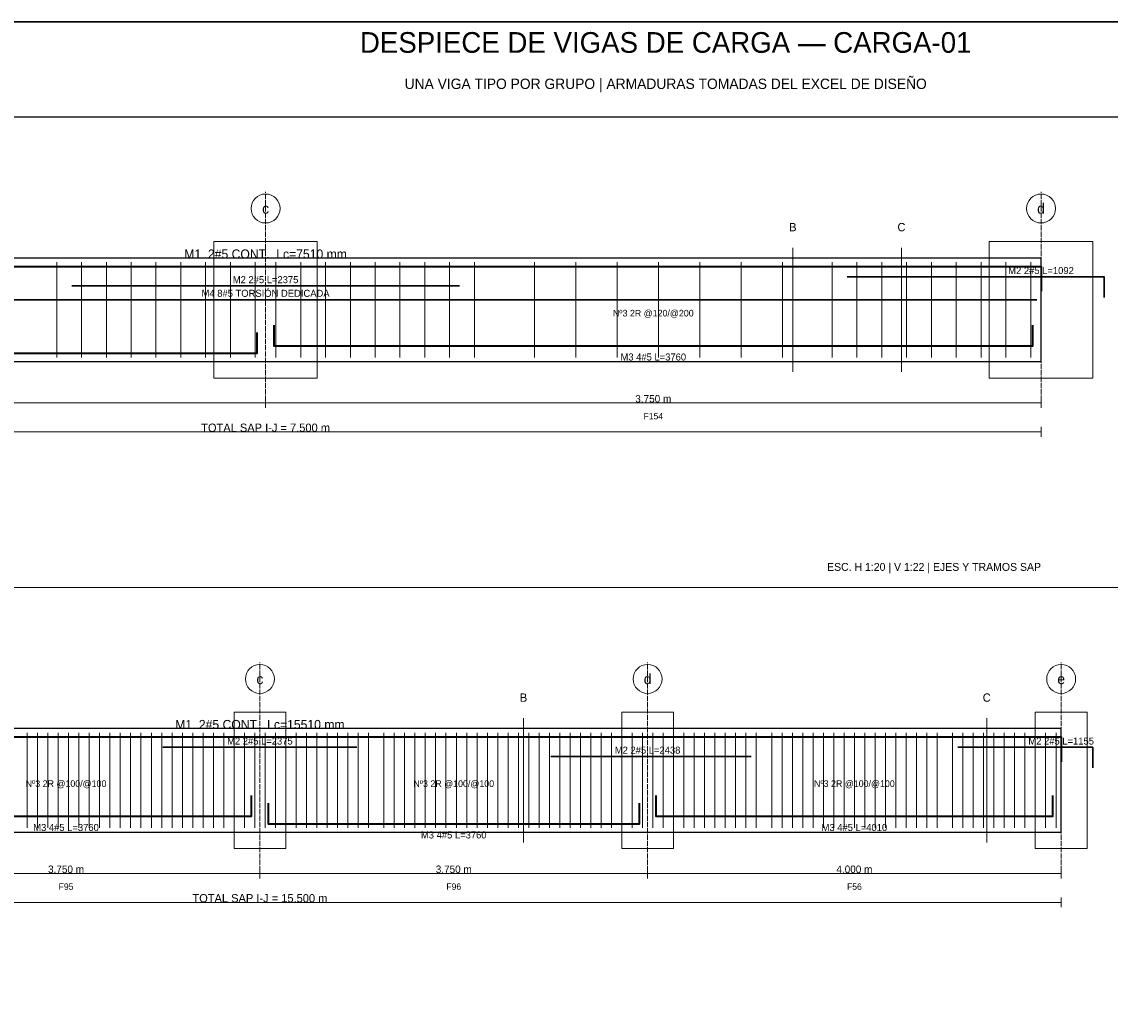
# Paper-space layout 'CARGA_01' of a CAD drawing. Header units: millimetres. Extents: x 7 to 700, y 7 to 493.
# Tile 4 of 5: x 198 to 461, y 254 to 493. Entities that reach past the tile are written whole.
import ezdxf
from ezdxf.enums import TextEntityAlignment as Align

# ---------------------------------------------------------------- set-up
doc = ezdxf.new("R2010")
doc.units = ezdxf.units.MM
doc.linetypes.add('DASHED', pattern=[1.524, 1.27, -0.254])
for name, color, linetype in [('ACERO_INF', 1, 'Continuous'), ('ACERO_SUP_APOYO', 5, 'Continuous'), ('ACERO_SUP_CONT', 4, 'Continuous'), ('ACERO_TORSION', 30, 'Continuous'), ('APOYOS', 9, 'Continuous'), ('CONTORNO', 7, 'Continuous'), ('CORTE', 6, 'Continuous'), ('COTAS', 3, 'Continuous'), ('EJES', 1, 'Continuous'), ('ESTRIBOS', 8, 'Continuous'), ('MARCO', 7, 'Continuous'), ('TEXTO', 7, 'Continuous')]:
    doc.layers.add(name, color=color, linetype=linetype)

psp = doc.layouts.new('CARGA_01')

# ---------------------------------------------------------------- linework, layer by layer
at = {"layer": 'ACERO_INF', "color": 1, "lineweight": 35}
for points in [[(258.75, 419.65), (258.75, 414.65), (442.25, 414.65), (442.25, 419.65)], [(71.25, 417.85), (71.25, 412.85), (254.75, 412.85), (254.75, 417.85)], [(163.625, 305.9), (163.625, 300.9), (253.375, 300.9), (253.375, 305.9)], [(351.125, 305.9), (351.125, 300.9), (447.125, 300.9), (447.125, 305.9)], [(257.375, 304.1), (257.375, 299.1), (347.125, 299.1), (347.125, 304.1)]]:
    psp.add_lwpolyline(points, dxfattribs=at)
at = {"layer": 'ACERO_SUP_APOYO', "color": 5, "lineweight": 30}
for points in [[(209.875, 429.15), (303.625, 429.15)], [(397.375, 431.35), (459.5, 431.35), (459.5, 426.35)], [(231.9375, 317.6), (278.8125, 317.6)], [(424.125, 317.6), (456.75, 317.6), (456.75, 312.6)], [(325.6875, 315.4), (374.125, 315.4)]]:
    psp.add_lwpolyline(points, dxfattribs=at)
at = {"layer": 'ACERO_SUP_CONT', "color": 4, "lineweight": 35}
for points in [[(69.25, 427.85), (69.25, 433.85), (444.25, 433.85), (444.25, 427.85)], [(61.625, 314.1), (61.625, 320.1), (449.125, 320.1), (449.125, 314.1)]]:
    psp.add_lwpolyline(points, dxfattribs=at)
at = {"layer": 'ACERO_TORSION', "color": 30, "lineweight": 30}
psp.add_lwpolyline([(70.25, 425.75), (443.25, 425.75)], dxfattribs=at)
at = {"layer": 'APOYOS', "color": 9, "lineweight": 15}
for points in [[(244.25, 406.85), (269.25, 406.85), (269.25, 439.85), (244.25, 439.85)], [(431.75, 406.85), (456.75, 406.85), (456.75, 439.85), (431.75, 439.85)], [(249.125, 293.1), (261.625, 293.1), (261.625, 326.1), (249.125, 326.1)], [(342.875, 293.1), (355.375, 293.1), (355.375, 326.1), (342.875, 326.1)], [(442.875, 293.1), (455.375, 293.1), (455.375, 326.1), (442.875, 326.1)]]:
    psp.add_lwpolyline(points, close=True, dxfattribs=at)
at = {"layer": 'CONTORNO', "color": 7, "lineweight": 25}
for points in [[(69.25, 410.85), (444.25, 410.85), (444.25, 435.85), (69.25, 435.85)], [(61.625, 297.1), (449.125, 297.1), (449.125, 322.1), (61.625, 322.1)]]:
    psp.add_lwpolyline(points, close=True, dxfattribs=at)
at = {"layer": 'CORTE', "color": 6, "lineweight": 13}
for p, q in [((384.25, 408.35), (384.25, 438.35)), ((410.5, 408.35), (410.5, 438.35)), ((319.125, 294.6), (319.125, 324.6)), ((431.125, 294.6), (431.125, 324.6))]:
    psp.add_line(p, q, dxfattribs=at)
at = {"layer": 'COTAS', "color": 3, "lineweight": 13}
for p, q in [((69.25, 400.85), (256.75, 400.85)), ((256.75, 399.65), (256.75, 402.05)), ((256.75, 399.65), (256.75, 402.05)), ((256.75, 400.85), (444.25, 400.85)), ((444.25, 399.65), (444.25, 402.05)), ((444.25, 392.65), (444.25, 395.05)), ((69.25, 393.85), (444.25, 393.85)), ((161.625, 287.1), (255.375, 287.1)), ((255.375, 285.9), (255.375, 288.3)), ((255.375, 285.9), (255.375, 288.3)), ((255.375, 287.1), (349.125, 287.1)), ((349.125, 285.9), (349.125, 288.3)), ((349.125, 285.9), (349.125, 288.3)), ((349.125, 287.1), (449.125, 287.1)), ((449.125, 285.9), (449.125, 288.3)), ((61.625, 280.1), (449.125, 280.1)), ((449.125, 278.9), (449.125, 281.3))]:
    psp.add_line(p, q, dxfattribs=at)
at = {"layer": 'EJES', "color": 1, "linetype": 'DASHED', "lineweight": 9}
for p, q in [((256.75, 399.85), (256.75, 451.85)), ((444.25, 399.85), (444.25, 451.85)), ((255.375, 286.1), (255.375, 338.1)), ((349.125, 286.1), (349.125, 338.1)), ((449.125, 286.1), (449.125, 338.1))]:
    psp.add_line(p, q, dxfattribs=at)
at = {"layer": 'EJES', "color": 1, "lineweight": 18}
for centre in [(256.75, 447.85), (444.25, 447.85), (255.375, 334.1), (349.125, 334.1), (449.125, 334.1)]:
    psp.add_circle(centre, 3.5, dxfattribs=at)
at = {"layer": 'ESTRIBOS', "color": 8, "lineweight": 9}
for p, q in [((206.25, 411.85), (206.25, 434.85)), ((212.25, 411.85), (212.25, 434.85)), ((218.25, 411.85), (218.25, 434.85)), ((224.25, 411.85), (224.25, 434.85)), ((230.25, 411.85), (230.25, 434.85)), ((236.25, 411.85), (236.25, 434.85)), ((242.25, 411.85), (242.25, 434.85)), ((248.25, 411.85), (248.25, 434.85)), ((254.25, 411.85), (254.25, 434.85)), ((259.25, 411.85), (259.25, 434.85)), ((265.25, 411.85), (265.25, 434.85)), ((271.25, 411.85), (271.25, 434.85)), ((277.25, 411.85), (277.25, 434.85)), ((283.25, 411.85), (283.25, 434.85)), ((289.25, 411.85), (289.25, 434.85)), ((295.25, 411.85), (295.25, 434.85)), ((301.25, 411.85), (301.25, 434.85)), ((307.25, 411.85), (307.25, 434.85)), ((321.75, 411.85), (321.75, 434.85)), ((331.75, 411.85), (331.75, 434.85)), ((341.75, 411.85), (341.75, 434.85)), ((351.75, 411.85), (351.75, 434.85)), ((361.75, 411.85), (361.75, 434.85)), ((371.75, 411.85), (371.75, 434.85)), ((381.75, 411.85), (381.75, 434.85)), ((393.75, 411.85), (393.75, 434.85)), ((399.75, 411.85), (399.75, 434.85)), ((405.75, 411.85), (405.75, 434.85)), ((411.75, 411.85), (411.75, 434.85)), ((417.75, 411.85), (417.75, 434.85)), ((423.75, 411.85), (423.75, 434.85)), ((429.75, 411.85), (429.75, 434.85)), ((435.75, 411.85), (435.75, 434.85)), ((441.75, 411.85), (441.75, 434.85)), ((199.125, 298.1), (199.125, 321.1)), ((201.625, 298.1), (201.625, 321.1)), ((204.125, 298.1), (204.125, 321.1)), ((206.625, 298.1), (206.625, 321.1)), ((209.125, 298.1), (209.125, 321.1)), ((211.625, 298.1), (211.625, 321.1)), ((214.125, 298.1), (214.125, 321.1)), ((216.625, 298.1), (216.625, 321.1)), ((219.125, 298.1), (219.125, 321.1)), ((221.625, 298.1), (221.625, 321.1)), ((224.125, 298.1), (224.125, 321.1)), ((226.625, 298.1), (226.625, 321.1)), ((229.125, 298.1), (229.125, 321.1)), ((231.625, 298.1), (231.625, 321.1)), ((234.125, 298.1), (234.125, 321.1)), ((236.625, 298.1), (236.625, 321.1)), ((239.125, 298.1), (239.125, 321.1)), ((241.625, 298.1), (241.625, 321.1)), ((244.125, 298.1), (244.125, 321.1)), ((246.625, 298.1), (246.625, 321.1)), ((249.125, 298.1), (249.125, 321.1)), ((251.625, 298.1), (251.625, 321.1)), ((254.125, 298.1), (254.125, 321.1)), ((256.625, 298.1), (256.625, 321.1)), ((259.125, 298.1), (259.125, 321.1)), ((261.625, 298.1), (261.625, 321.1)), ((264.125, 298.1), (264.125, 321.1)), ((266.625, 298.1), (266.625, 321.1)), ((269.125, 298.1), (269.125, 321.1)), ((271.625, 298.1), (271.625, 321.1)), ((274.125, 298.1), (274.125, 321.1)), ((276.625, 298.1), (276.625, 321.1)), ((279.125, 298.1), (279.125, 321.1)), ((281.625, 298.1), (281.625, 321.1)), ((285.375, 298.1), (285.375, 321.1)), ((287.875, 298.1), (287.875, 321.1)), ((290.375, 298.1), (290.375, 321.1)), ((292.875, 298.1), (292.875, 321.1)), ((295.375, 298.1), (295.375, 321.1)), ((297.875, 298.1), (297.875, 321.1)), ((300.375, 298.1), (300.375, 321.1)), ((302.875, 298.1), (302.875, 321.1)), ((305.375, 298.1), (305.375, 321.1)), ((307.875, 298.1), (307.875, 321.1)), ((310.375, 298.1), (310.375, 321.1)), ((312.875, 298.1), (312.875, 321.1)), ((315.375, 298.1), (315.375, 321.1)), ((317.875, 298.1), (317.875, 321.1)), ((320.375, 298.1), (320.375, 321.1)), ((322.875, 298.1), (322.875, 321.1)), ((325.375, 298.1), (325.375, 321.1)), ((327.875, 298.1), (327.875, 321.1)), ((330.375, 298.1), (330.375, 321.1)), ((332.875, 298.1), (332.875, 321.1)), ((335.375, 298.1), (335.375, 321.1)), ((337.875, 298.1), (337.875, 321.1)), ((340.375, 298.1), (340.375, 321.1)), ((342.875, 298.1), (342.875, 321.1)), ((345.375, 298.1), (345.375, 321.1)), ((347.875, 298.1), (347.875, 321.1)), ((350.375, 298.1), (350.375, 321.1)), ((352.875, 298.1), (352.875, 321.1)), ((355.375, 298.1), (355.375, 321.1)), ((357.875, 298.1), (357.875, 321.1)), ((360.375, 298.1), (360.375, 321.1)), ((362.875, 298.1), (362.875, 321.1)), ((365.375, 298.1), (365.375, 321.1)), ((367.875, 298.1), (367.875, 321.1)), ((370.375, 298.1), (370.375, 321.1)), ((372.875, 298.1), (372.875, 321.1)), ((375.375, 298.1), (375.375, 321.1)), ((379.125, 298.1), (379.125, 321.1)), ((381.625, 298.1), (381.625, 321.1)), ((384.125, 298.1), (384.125, 321.1)), ((386.625, 298.1), (386.625, 321.1)), ((389.125, 298.1), (389.125, 321.1)), ((391.625, 298.1), (391.625, 321.1)), ((394.125, 298.1), (394.125, 321.1)), ((396.625, 298.1), (396.625, 321.1)), ((399.125, 298.1), (399.125, 321.1)), ((401.625, 298.1), (401.625, 321.1)), ((404.125, 298.1), (404.125, 321.1)), ((406.625, 298.1), (406.625, 321.1)), ((409.125, 298.1), (409.125, 321.1)), ((411.625, 298.1), (411.625, 321.1)), ((414.125, 298.1), (414.125, 321.1)), ((416.625, 298.1), (416.625, 321.1)), ((419.125, 298.1), (419.125, 321.1)), ((422.875, 298.1), (422.875, 321.1)), ((425.375, 298.1), (425.375, 321.1)), ((427.875, 298.1), (427.875, 321.1)), ((430.375, 298.1), (430.375, 321.1)), ((432.875, 298.1), (432.875, 321.1)), ((435.375, 298.1), (435.375, 321.1)), ((437.875, 298.1), (437.875, 321.1)), ((440.375, 298.1), (440.375, 321.1)), ((442.875, 298.1), (442.875, 321.1)), ((445.375, 298.1), (445.375, 321.1)), ((447.875, 298.1), (447.875, 321.1))]:
    psp.add_line(p, q, dxfattribs=at)
at = {"layer": 'MARCO', "color": 7, "lineweight": 25}
psp.add_line((10, 470), (697, 470), dxfattribs=at)
at = {"layer": 'MARCO', "color": 8, "lineweight": 13}
psp.add_line((10, 356.25), (697, 356.25), dxfattribs=at)
at = {"layer": 'MARCO', "color": 7, "lineweight": 30}
psp.add_lwpolyline([(7, 7), (700, 7), (700, 493), (7, 493)], close=True, dxfattribs=at)

# ---------------------------------------------------------------- texts
at = {"layer": 'ACERO_INF', "color": 1}
for s, p in [('M3 4#5 L=3760', (350.5, 411.95)), ('M3 4#5 L=3760', (208.5, 298.2)), ('M3 4#5 L=4010', (399.125, 298.2)), ('M3 4#5 L=3760', (302.25, 296.4))]:
    psp.add_text(s, height=1.7, dxfattribs=at).set_placement(p, align=Align.MIDDLE_CENTER)
at = {"layer": 'ACERO_SUP_APOYO', "color": 5}
for s, p in [('M2 2#5 L=1092', (444.25, 432.85)), ('M2 2#5 L=2375', (256.75, 430.65)), ('M2 2#5 L=2375', (255.375, 319.1)), ('M2 2#5 L=1155', (449.125, 319.1)), ('M2 2#5 L=2438', (349.125, 316.9))]:
    psp.add_text(s, height=1.7, dxfattribs=at).set_placement(p, align=Align.MIDDLE_CENTER)
at = {"layer": 'ACERO_SUP_CONT', "color": 4}
for s, p in [('M1  2#5 CONT.  Lc=7510 mm', (256.75, 436.85)), ('M1  2#5 CONT.  Lc=15510 mm', (255.375, 323.1))]:
    psp.add_text(s, height=2.2, dxfattribs=at).set_placement(p, align=Align.MIDDLE_CENTER)
at = {"layer": 'ACERO_TORSION', "color": 30}
psp.add_text('M4 8#5 TORSIÓN DEDICADA', height=1.7, dxfattribs=at).set_placement((256.75, 427.35), align=Align.MIDDLE_CENTER)
at = {"layer": 'CORTE', "color": 6}
for s, p in [('B', (384.25, 443.35)), ('C', (410.5, 443.35)), ('B', (319.125, 329.6)), ('C', (431.125, 329.6))]:
    psp.add_text(s, height=2, dxfattribs=at).set_placement(p, align=Align.MIDDLE_CENTER)
at = {"layer": 'COTAS', "color": 3}
for s, height, p in [('3.750 m', 1.8, (350.5, 401.85)), ('TOTAL SAP I-J = 7.500 m', 2, (256.75, 394.85)), ('3.750 m', 1.8, (208.5, 288.1)), ('3.750 m', 1.8, (302.25, 288.1)), ('4.000 m', 1.8, (399.125, 288.1)), ('TOTAL SAP I-J = 15.500 m', 2, (255.375, 281.1))]:
    psp.add_text(s, height=height, dxfattribs=at).set_placement(p, align=Align.MIDDLE_CENTER)
at = {"layer": 'EJES', "color": 1}
for s, p in [('c', (256.75, 447.85)), ('d', (444.25, 447.85)), ('c', (255.375, 334.1)), ('d', (349.125, 334.1)), ('e', (449.125, 334.1))]:
    psp.add_text(s, height=2.5, dxfattribs=at).set_placement(p, align=Align.MIDDLE_CENTER)
at = {"layer": 'ESTRIBOS', "color": 8}
for s, p in [('Nº3 2R @120/@200', (350.5, 422.55)), ('Nº3 2R @100/@100', (208.5, 308.8)), ('Nº3 2R @100/@100', (302.25, 308.8)), ('Nº3 2R @100/@100', (399.125, 308.8))]:
    psp.add_text(s, height=1.6, dxfattribs=at).set_placement(p, align=Align.MIDDLE_CENTER)
at = {"layer": 'TEXTO', "color": 7}
for s, height, p in [('DESPIECE DE VIGAS DE CARGA — CARGA-01', 5, (353.5, 488)), ('UNA VIGA TIPO POR GRUPO | ARMADURAS TOMADAS DEL EXCEL DE DISEÑO', 2.5, (353.5, 478)), ('F154', 1.55, (350.5, 397.65)), ('F95', 1.55, (208.5, 283.9)), ('F96', 1.55, (302.25, 283.9)), ('F56', 1.55, (399.125, 283.9))]:
    psp.add_text(s, height=height, dxfattribs=at).set_placement(p, align=Align.MIDDLE_CENTER)
psp.add_text('ESC. H 1:20 | V 1:22 | EJES Y TRAMOS SAP', height=1.9, dxfattribs=at).set_placement((444.25, 360.25), align=Align.RIGHT)

doc.saveas('drawing.dxf')
